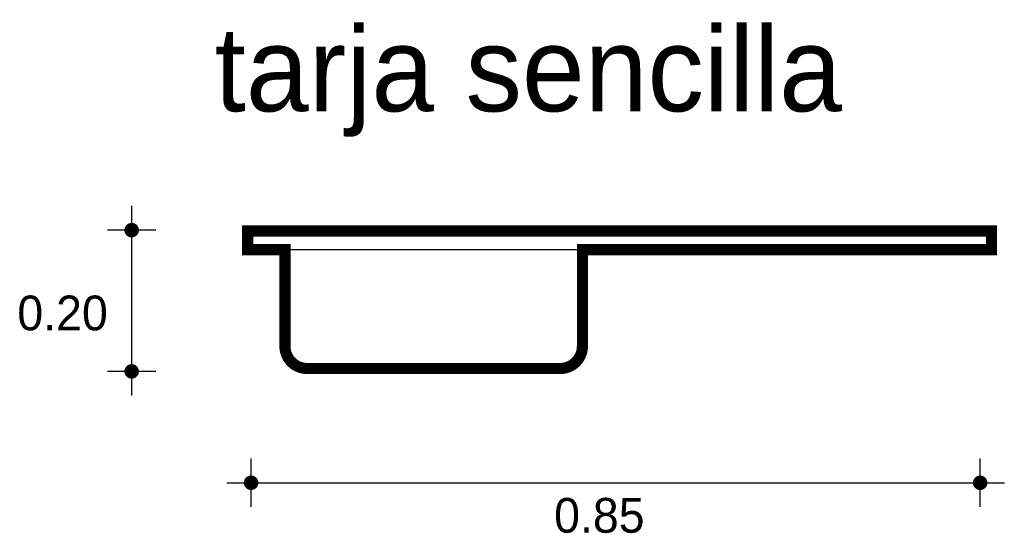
# Model space of a CAD drawing. Extents: x 2.76 to 4.08, y 1.89 to 2.58.
import ezdxf

# ---------------------------------------------------------------- set-up
doc = ezdxf.new("R2010")
doc.units = 0
doc.header["$MEASUREMENT"] = 0
for name, color, linetype in [('BORDE', 2, 'CONTINUOUS'), ('COTAS', 6, 'CONTINUOUS'), ('DIBUJO', 5, 'CONTINUOUS'), ('TEXTO', 4, 'CONTINUOUS')]:
    doc.layers.add(name, color=color, linetype=linetype)

msp = doc.modelspace()

# ---------------------------------------------------------------- linework, layer by layer
at = {"layer": 'BORDE', "const_width": 0.015}
msp.add_lwpolyline([(3.116, 2.2752), (3.116, 2.1452, 0.414214), (3.146, 2.1152), (3.486, 2.1152, 0.414214), (3.516, 2.1452), (3.516, 2.2752), (4.066, 2.2752), (4.066, 2.3002), (3.066, 2.3002), (3.066, 2.2752)], format="xyb", close=True, dxfattribs=at)
at = {"layer": 'COTAS'}
for p, q in [((2.9099, 2.3339), (2.9099, 2.0789)), ((2.9424, 2.3014), (2.8774, 2.3014)), ((2.9424, 2.1114), (2.8774, 2.1114)), ((3.0705, 1.929), (3.0705, 1.994)), ((4.0508, 1.929), (4.0508, 1.994)), ((3.038, 1.9615), (4.0833, 1.9615))]:
    msp.add_line(p, q, dxfattribs=at)
at = {"layer": 'COTAS', "const_width": 0.00974}
for points in [[(2.905, 2.3014, 1), (2.9148, 2.3014, 1)], [(2.905, 2.1114, 1), (2.9148, 2.1114, 1)], [(3.0656, 1.9615, 1), (3.0754, 1.9615, 1)], [(4.0459, 1.9615, 1), (4.0557, 1.9615, 1)]]:
    msp.add_lwpolyline(points, format="xyb", close=True, dxfattribs=at)
at = {"layer": 'DIBUJO'}
for p, q in [((3.066, 2.3002), (4.066, 2.3002)), ((3.066, 2.3002), (3.066, 2.2752)), ((4.066, 2.2752), (4.066, 2.3002)), ((3.066, 2.2752), (4.066, 2.2752)), ((3.116, 2.1452), (3.116, 2.2752)), ((3.516, 2.1452), (3.516, 2.2752)), ((3.146, 2.1152), (3.486, 2.1152))]:
    msp.add_line(p, q, dxfattribs=at)
for centre, start, end in [((3.146, 2.1452), 180, 270), ((3.486, 2.1452), 270, 0)]:
    msp.add_arc(centre, 0.03, start, end, dxfattribs=at)

# ---------------------------------------------------------------- texts
at = {"layer": 'COTAS'}
for s, p in [('0.20', (2.7562, 2.1666)), ('0.85', (3.4779, 1.8943))]:
    msp.add_text(s, height=0.04675, dxfattribs=at).set_placement(p)
at = {"layer": 'TEXTO'}
msp.add_text('tarja sencilla', height=0.113495, dxfattribs=at).set_placement((3.0214, 2.4613))

doc.saveas('drawing.dxf')
